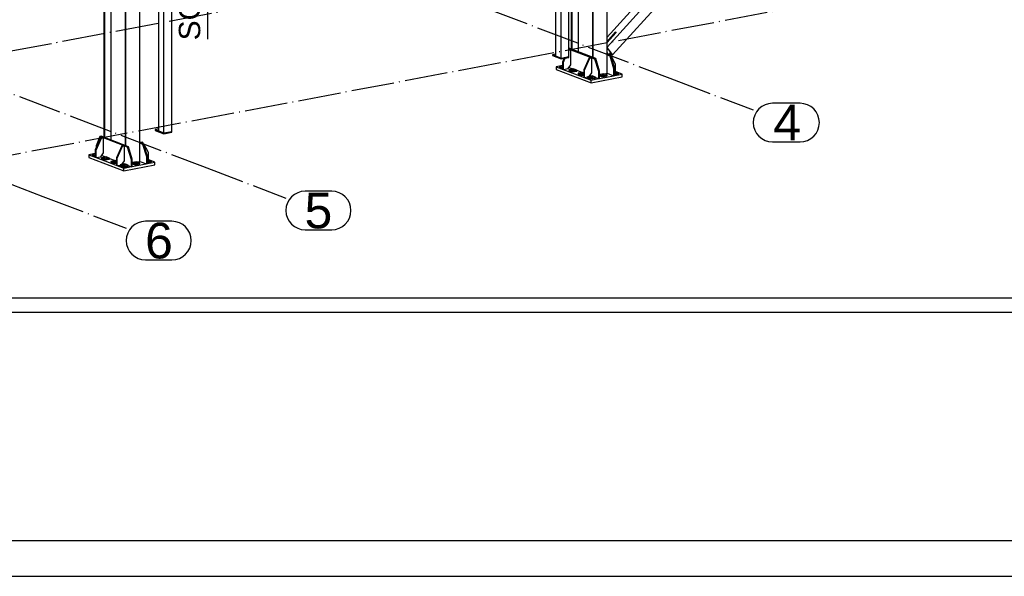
# Paper-space layout 'A0 Advance Steel' of a CAD drawing. Header units: millimetres. Extents: x -21 to 1320, y -7 to 928.
# Tile 42 of 134: x 764 to 902, y -7 to 71. Entities that reach past the tile are written whole.
import ezdxf

# ---------------------------------------------------------------- set-up
doc = ezdxf.new("R2010")
doc.units = ezdxf.units.MM
doc.linetypes.add('ACAD_ISO04W100', pattern=[30, 24, -3, 0, -3])
doc.layers.get('0').update_dxf_attribs({"linetype": 'CONTINUOUS'})
for name, color, linetype in [('AS_Belki', 145, 'CONTINUOUS'), ('AS_Blachy', 30, 'CONTINUOUS'), ('AS_Siatki', 72, 'CONTINUOUS')]:
    doc.layers.add(name, color=color, linetype=linetype)
doc.styles.add('Arial', font='arial.ttf', dxfattribs={"height": 150})

psp = doc.layouts.new('A0 Advance Steel')

# ---------------------------------------------------------------- linework, layer by layer
psp.add_lwpolyline([(1280.22, -6.93), (1280.22, 834.07), (-19.78, 834.07), (-19.78, -6.93), (1280.22, -6.93)])
psp.add_lwpolyline([(1275.22, -1.93), (1275.22, 829.07), (-4.78, 829.07), (-4.78, -1.93)], close=True)
at = {"color": 3, "ltscale": 0.25}
for points in [[(615.59, 30), (615.59, 218.6), (1093.19, 218.6), (1093.19, 30), (615.59, 30)], [(617.59, 32), (617.59, 216.6), (1091.19, 216.6), (1091.19, 32), (617.59, 32)]]:
    psp.add_lwpolyline(points, dxfattribs=at)
at = {"color": 7}
psp.add_lwpolyline([(781.02, 84.33), (790.48, 78.05), (790.48, 68.27)], dxfattribs=at)
at = {"layer": 'AS_Belki', "linetype": 'Continuous', "ltscale": 0.25}
for p, q in [((844.39, 124.34), (844.39, 65.72)), ((844.49, 65.68), (844.49, 124.34)), ((846.45, 63.48), (846.45, 124.34)), ((779.05, 53.35), (779.05, 121.63)), ((781.02, 51.15), (781.02, 122)), ((778.95, 120.76), (778.95, 53.39)), ((839.25, 115.93), (839.25, 65.9)), ((841.11, 65.81), (841.11, 115.85)), ((841.42, 117.13), (841.42, 66.85)), ((841.53, 117.15), (841.53, 66.81)), ((840.02, 65.61), (840.02, 115.64)), ((842.46, 66.45), (842.46, 113.21)), ((783.63, 105.46), (783.63, 55.42)), ((784.4, 55.13), (784.4, 105.16)), ((785.49, 55.33), (785.49, 105.37)), ((775.99, 85.86), (775.99, 54.52)), ((776.09, 85.88), (776.09, 54.48)), ((777.02, 54.12), (777.02, 86.06)), ((854.86, 77.79), (846.45, 68.52)), ((846.45, 67.15), (854.86, 76.42)), ((847.23, 66.06), (854.86, 74.47)), ((846.45, 67.9), (847.65, 69.22)), ((847.74, 69.19), (846.45, 67.77)), ((847.65, 69.22), (847.74, 69.19)), ((847.23, 66.06), (846.45, 67.1)), ((846.45, 67.06), (847.16, 66.12)), ((846.93, 66.43), (846.79, 66.26)), ((846.79, 66.26), (846.82, 66.22)), ((846.79, 66.26), (847.16, 66.12)), ((846.82, 66.22), (847.23, 66.06)), ((839.25, 65.9), (840.02, 65.61)), ((840.02, 65.61), (841.11, 65.81)), ((846.03, 63.4), (846.45, 63.48)), ((784.67, 55.18), (785.49, 55.33)), ((780.59, 51.07), (781.02, 51.15))]:
    psp.add_line(p, q, dxfattribs=at)
at = {"layer": 'AS_Blachy', "linetype": 'Continuous', "ltscale": 0.25}
for p, q in [((847.65, 69.22), (846.45, 67.9)), ((847.74, 69.19), (846.45, 67.77)), ((847.74, 69.19), (847.65, 69.22)), ((844.87, 65.53), (841.11, 66.97)), ((841.11, 66.87), (841.26, 66.82)), ((841.26, 66.82), (841.11, 66.79)), ((841.11, 66.72), (841.37, 66.77)), ((841.26, 66.82), (841.37, 66.77)), ((841.37, 66.77), (844.21, 65.69)), ((841.37, 64.65), (841.37, 66.77)), ((846.6, 66.19), (846.45, 66.39)), ((846.6, 66.14), (846.6, 66.19)), ((846.78, 66.17), (846.82, 66.22)), ((839.25, 66.16), (838.79, 66.07)), ((838.79, 66.07), (839.25, 65.9)), ((838.79, 66.07), (838.79, 65.95)), ((838.79, 65.95), (840.02, 65.48)), ((840.02, 65.48), (841.11, 65.68)), ((840.02, 65.61), (840.29, 65.66)), ((840.02, 65.48), (840.02, 65.61)), ((840.44, 65.56), (840.22, 65.08)), ((840.22, 65.08), (840.34, 65.04)), ((840.22, 65.08), (840.22, 64.05)), ((840.34, 65.04), (840.59, 65.59)), ((840.34, 65.54), (840.34, 65.34)), ((840.34, 64.01), (840.34, 65.04)), ((841.11, 65.68), (841.11, 65.81)), ((843.94, 65.64), (843.18, 63.96)), ((843.29, 63.91), (844.05, 65.6)), ((844.21, 65.69), (843.94, 65.64)), ((844.05, 65.6), (843.94, 65.64)), ((844.05, 65.6), (844.33, 65.65)), ((844.21, 65.69), (844.33, 65.65)), ((844.28, 65.66), (844.33, 65.65)), ((844.33, 65.65), (844.71, 65.5)), ((844.33, 63.53), (844.33, 65.65)), ((844.87, 65.53), (844.71, 65.5)), ((844.71, 65.5), (845.25, 63.76)), ((845.41, 63.79), (844.87, 65.53)), ((846.5, 66.12), (846.45, 66.14)), ((846.45, 66.05), (846.84, 65.9)), ((846.78, 66.17), (846.5, 66.12)), ((846.62, 66.08), (846.5, 66.12)), ((846.62, 66.08), (846.89, 66.13)), ((847, 65.93), (846.62, 66.08)), ((846.89, 66.13), (846.78, 66.17)), ((847, 65.93), (846.84, 65.9)), ((846.84, 65.9), (847.37, 64.16)), ((847, 65.94), (846.89, 66.13)), ((847.54, 64.19), (847, 65.93)), ((847.65, 64.73), (847.01, 65.92)), ((840.22, 64.58), (839.3, 64.4)), ((839.3, 64.4), (844.21, 62.53)), ((839.3, 64.4), (839.3, 64.02)), ((839.3, 64.02), (844.21, 62.15)), ((840.22, 64.55), (839.79, 64.47)), ((839.79, 64.47), (840.22, 64.31)), ((839.79, 64.47), (839.79, 64.34)), ((839.79, 64.34), (840.22, 64.18)), ((840.22, 64.05), (840.34, 64.01)), ((840.34, 64.01), (840.99, 64.13)), ((840.99, 64.13), (841.37, 64.65)), ((841.75, 64.1), (841.09, 63.97)), ((841.09, 63.97), (841.55, 63.8)), ((841.09, 63.97), (841.09, 63.85)), ((841.09, 63.85), (841.32, 63.76)), ((841.12, 64.3), (841.69, 64.09)), ((841.32, 63.76), (841.55, 63.67)), ((841.55, 63.8), (841.88, 63.86)), ((841.55, 63.8), (841.55, 63.67)), ((841.55, 63.67), (842.21, 63.79)), ((842.21, 63.92), (841.75, 64.1)), ((841.88, 63.86), (842.21, 63.92)), ((842.21, 63.79), (842.21, 63.92)), ((842.21, 63.89), (842.99, 63.59)), ((843.05, 63.6), (842.4, 63.48)), ((842.4, 63.48), (842.86, 63.3)), ((842.4, 63.48), (842.4, 63.35)), ((843.18, 63.55), (843.05, 63.6)), ((843.18, 63.96), (843.29, 63.91)), ((843.18, 63.96), (843.18, 62.93)), ((843.29, 62.88), (843.29, 63.91)), ((843.96, 63.03), (844.33, 63.53)), ((845.25, 63.76), (845.41, 63.79)), ((845.25, 63.76), (845.25, 62.73)), ((845.41, 62.76), (845.41, 63.79)), ((846.45, 63.48), (847.37, 63.13)), ((847.37, 64.16), (847.54, 64.19)), ((847.37, 64.16), (847.37, 63.13)), ((847.54, 63.16), (847.54, 64.19)), ((847.63, 63.72), (847.54, 63.7)), ((847.54, 63.44), (848.09, 63.54)), ((848.09, 63.54), (847.63, 63.72)), ((847.65, 63.71), (847.65, 64.73)), ((848.57, 63.36), (848.09, 63.54)), ((848.09, 63.42), (848.09, 63.54)), ((842.4, 63.35), (842.63, 63.26)), ((842.63, 63.26), (842.86, 63.17)), ((842.86, 63.3), (843.18, 63.36)), ((842.86, 63.3), (842.86, 63.17)), ((842.86, 63.17), (843.18, 63.23)), ((843.29, 62.88), (843.7, 62.96)), ((844.36, 63.1), (843.7, 62.98)), ((843.7, 62.98), (844.16, 62.81)), ((843.7, 62.98), (843.7, 62.85)), ((843.7, 62.85), (843.93, 62.76)), ((843.93, 62.76), (844.16, 62.68)), ((844.07, 63.18), (844.29, 63.09)), ((844.16, 62.81), (844.82, 62.93)), ((844.16, 62.81), (844.16, 62.68)), ((844.16, 62.68), (844.82, 62.8)), ((844.21, 62.15), (848.57, 62.97)), ((844.21, 62.53), (845.25, 62.73)), ((844.21, 62.15), (844.21, 62.53)), ((844.82, 62.93), (844.36, 63.1)), ((844.82, 62.8), (844.82, 62.93)), ((844.82, 62.89), (845.25, 62.73)), ((845.25, 62.73), (845.41, 62.76)), ((845.25, 62.73), (845.3, 62.74)), ((845.3, 62.74), (845.41, 62.76)), ((845.99, 63.41), (845.41, 63.3)), ((845.41, 63.26), (845.8, 63.11)), ((845.41, 62.76), (847.37, 63.13)), ((845.41, 63.13), (845.8, 62.98)), ((845.8, 63.11), (846.45, 63.24)), ((845.8, 62.98), (846.45, 63.11)), ((845.8, 63.11), (845.8, 62.98)), ((846.45, 63.24), (845.99, 63.41)), ((846.45, 63.11), (846.45, 63.24)), ((847.37, 63.13), (847.54, 63.16)), ((847.37, 63.13), (847.48, 63.15)), ((847.48, 63.15), (847.54, 63.16)), ((847.54, 63.31), (848.09, 63.42)), ((847.54, 63.16), (848.57, 63.36)), ((848.57, 62.97), (848.57, 63.36)), ((783.63, 55.68), (783.17, 55.6)), ((783.17, 55.6), (784.4, 55.13)), ((783.17, 55.6), (783.17, 55.47)), ((783.17, 55.47), (784.4, 55)), ((784.4, 55), (785.49, 55.21)), ((784.4, 55.13), (784.67, 55.18)), ((785.49, 55.21), (785.49, 55.33)), ((775.55, 54.44), (774.79, 52.75)), ((775.44, 54.63), (774.9, 53.3)), ((774.9, 52.71), (775.66, 54.39)), ((775.6, 54.67), (775.44, 54.63)), ((775.44, 54.63), (775.82, 54.49)), ((775.82, 54.49), (775.55, 54.44)), ((775.66, 54.39), (775.55, 54.44)), ((779.44, 53.2), (775.6, 54.67)), ((775.66, 54.39), (775.94, 54.44)), ((775.82, 54.49), (775.87, 54.47)), ((775.87, 54.47), (778.77, 53.36)), ((775.94, 52.33), (775.94, 54.44)), ((781.06, 53.8), (781.02, 53.81)), ((781.34, 53.85), (781.06, 53.8)), ((781.18, 53.75), (781.06, 53.8)), ((781.18, 53.75), (781.45, 53.8)), ((781.45, 53.8), (781.34, 53.85)), ((781.56, 53.61), (781.45, 53.8)), ((784.4, 55), (784.4, 55.13)), ((774.79, 52.75), (774.9, 52.71)), ((774.79, 52.75), (774.79, 51.72)), ((774.9, 53.3), (774.9, 53.01)), ((774.9, 51.68), (774.9, 52.71)), ((778.5, 53.31), (777.74, 51.63)), ((777.85, 51.58), (778.62, 53.27)), ((778.77, 53.36), (778.5, 53.31)), ((778.62, 53.27), (778.5, 53.31)), ((778.62, 53.27), (778.89, 53.32)), ((778.77, 53.36), (778.89, 53.32)), ((778.89, 53.32), (779.27, 53.17)), ((778.89, 51.2), (778.89, 53.32)), ((779.44, 53.2), (779.27, 53.17)), ((779.27, 53.17), (779.81, 51.43)), ((779.97, 51.46), (779.44, 53.2)), ((781.02, 53.72), (781.4, 53.57)), ((781.56, 53.61), (781.18, 53.75)), ((781.56, 53.61), (781.4, 53.57)), ((781.4, 53.57), (781.94, 51.83)), ((782.1, 51.86), (781.56, 53.61)), ((782.22, 52.41), (781.57, 53.59)), ((782.22, 51.38), (782.22, 52.41)), ((774.79, 52.25), (773.86, 52.07)), ((773.86, 52.07), (774.79, 51.72)), ((773.86, 52.07), (773.86, 51.69)), ((773.86, 51.69), (778.77, 49.82)), ((774.79, 52.22), (774.35, 52.14)), ((774.35, 52.14), (774.79, 51.98)), ((774.35, 52.14), (774.35, 52.01)), ((774.35, 52.01), (774.79, 51.85)), ((774.79, 51.72), (774.9, 51.68)), ((774.9, 51.68), (775.55, 51.8)), ((774.9, 51.68), (778.77, 50.2)), ((775.55, 51.8), (775.94, 52.33)), ((776.31, 51.77), (775.66, 51.65)), ((775.66, 51.65), (776.12, 51.47)), ((775.66, 51.65), (775.66, 51.52)), ((775.66, 51.52), (776.12, 51.34)), ((775.68, 51.97), (776.25, 51.76)), ((776.12, 51.47), (776.77, 51.59)), ((776.12, 51.47), (776.12, 51.34)), ((776.12, 51.34), (776.77, 51.46)), ((776.77, 51.59), (776.31, 51.77)), ((776.77, 51.46), (776.77, 51.59)), ((776.77, 51.56), (777.55, 51.26)), ((777.61, 51.27), (776.96, 51.15)), ((776.96, 51.15), (777.42, 50.97)), ((776.96, 51.15), (776.96, 51.02)), ((776.96, 51.02), (777.42, 50.84)), ((777.42, 50.97), (777.74, 51.03)), ((777.74, 51.22), (777.61, 51.27)), ((777.74, 51.63), (777.85, 51.58)), ((777.74, 51.63), (777.74, 50.6)), ((777.85, 50.56), (777.85, 51.58)), ((778.52, 50.7), (778.89, 51.2)), ((779.81, 51.43), (779.97, 51.46)), ((779.81, 51.43), (779.81, 50.4)), ((779.97, 50.43), (779.97, 51.46)), ((780.55, 51.08), (779.97, 50.97)), ((781.01, 50.91), (780.55, 51.08)), ((781.02, 51.15), (781.94, 50.8)), ((781.94, 51.83), (782.1, 51.86)), ((781.94, 51.83), (781.94, 50.8)), ((782.1, 50.83), (782.1, 51.86)), ((782.19, 51.39), (782.1, 51.37)), ((782.1, 51.11), (782.65, 51.22)), ((782.1, 50.98), (782.65, 51.09)), ((782.1, 50.83), (783.14, 51.03)), ((782.65, 51.22), (782.19, 51.39)), ((782.65, 51.09), (782.65, 51.22)), ((783.14, 51.03), (782.65, 51.21)), ((783.14, 50.64), (783.14, 51.03)), ((777.42, 50.97), (777.42, 50.84)), ((777.42, 50.84), (777.74, 50.91)), ((777.85, 50.56), (778.26, 50.63)), ((778.92, 50.78), (778.26, 50.65)), ((778.26, 50.65), (778.72, 50.48)), ((778.26, 50.65), (778.26, 50.52)), ((778.26, 50.52), (778.72, 50.35)), ((778.63, 50.85), (778.86, 50.76)), ((778.72, 50.48), (779.38, 50.6)), ((778.72, 50.48), (778.72, 50.35)), ((778.72, 50.35), (779.38, 50.47)), ((778.77, 49.82), (783.14, 50.64)), ((778.77, 50.2), (779.86, 50.41)), ((778.77, 49.82), (778.77, 50.2)), ((779.38, 50.6), (778.92, 50.78)), ((779.38, 50.47), (779.38, 50.6)), ((779.38, 50.56), (779.81, 50.4)), ((779.86, 50.41), (779.97, 50.43)), ((779.97, 50.93), (780.36, 50.78)), ((779.97, 50.43), (782.09, 50.83)), ((779.97, 50.8), (780.36, 50.66)), ((780.36, 50.78), (781.01, 50.91)), ((780.36, 50.66), (781.01, 50.78)), ((780.36, 50.78), (780.36, 50.66)), ((781.01, 50.78), (781.01, 50.91)), ((782.09, 50.83), (782.1, 50.83)), ((782.09, 50.83), (782.1, 50.83))]:
    psp.add_line(p, q, dxfattribs=at)
at = {"layer": 'AS_Blachy', "linetype": 'Continuous', "ltscale": 0.25, "extrusion": (1.72791e-15, 0.96345, 0.267889)}
for centre in [(-841.65, -17.13, 61.61), (-842.95, -17, 61.13), (-844.26, -16.86, 60.65), (-780.46, -13.64, 49.07)]:
    psp.add_circle(centre, 0.22, dxfattribs=at)
at = {"layer": 'AS_Blachy', "linetype": 'Continuous', "ltscale": 0.25, "extrusion": (-2.77556e-17, 0.96345, 0.267889)}
for centre in [(-845.89, -16.95, 60.95), (-776.21, -13.83, 49.73), (-777.52, -13.7, 49.25), (-778.82, -13.56, 48.78)]:
    psp.add_circle(centre, 0.22, dxfattribs=at)
at = {"layer": 'AS_Blachy', "linetype": 'Continuous', "ltscale": 0.25, "extrusion": (-5.97602e-16, -0.96345, -0.267889)}
for centre, start in [((839.3, -17.69, -63.62), 112.1954), ((783.67, -14.88, -53.53), 112.1955)]:
    psp.add_arc(centre, 0.12, start, 247.764, dxfattribs=at)
at = {"layer": 'AS_Blachy', "linetype": 'Continuous', "ltscale": 0.25, "extrusion": (-1.72791e-15, -0.96345, -0.267889)}
psp.add_arc((840.35, -17.26, -62.09), 0.22, 124.3828, 235.7509, dxfattribs=at)
at = {"layer": 'AS_Blachy', "linetype": 'Continuous', "ltscale": 0.25, "extrusion": (2.77556e-17, -0.96345, -0.267889)}
for centre, start, end in [((847.53, -17.03, -61.25), 272.0594, 87.9371), ((774.91, -13.96, -50.21), 124.3829, 235.7508), ((782.09, -13.73, -49.37), 272.0594, 87.9371)]:
    psp.add_arc(centre, 0.22, start, end, dxfattribs=at)
at = {"layer": 'AS_Siatki', "color": 20, "linetype": 'ACAD_ISO04W100', "ltscale": 0.25}
for p, q in [((717.93, 58.11), (1042.43, 119.24)), ((730.17, 110.43), (855.24, 62.79)), ((743.48, 48.38), (1067.97, 109.52)), ((664.73, 98.1), (789.8, 50.46)), ((642.37, 93.89), (767.44, 46.25)), ((855.24, 62.79), (855.24, 62.79)), ((855.24, 62.79), (866.92, 58.34)), ((789.8, 50.46), (789.8, 50.46)), ((789.8, 50.46), (801.48, 46.01)), ((767.44, 46.25), (767.44, 46.25)), ((767.44, 46.25), (779.12, 41.8))]:
    psp.add_line(p, q, dxfattribs=at)
at = {"layer": 'AS_Siatki', "color": 20, "linetype": 'Continuous', "ltscale": 0.25}
for p, q in [((873.48, 59.27), (869.62, 59.27)), ((869.62, 53.87), (873.48, 53.87)), ((807.89, 46.97), (804.18, 46.97)), ((785.52, 42.76), (781.82, 42.76)), ((804.18, 41.57), (807.89, 41.57)), ((781.82, 37.36), (785.52, 37.36))]:
    psp.add_line(p, q, dxfattribs=at)
for centre, start, end in [((869.62, 56.57), 90, 270), ((873.48, 56.57), 270, 90), ((804.18, 44.27), 90, 270), ((807.89, 44.27), 270, 90), ((781.82, 40.06), 90, 270), ((785.52, 40.06), 270, 90)]:
    psp.add_arc(centre, 2.7, start, end, dxfattribs=at)

# ---------------------------------------------------------------- texts
at = {"color": 7, "style": 'Arial'}
psp.add_text('SG-7', height=3, rotation=90, dxfattribs=at).set_placement((789.48, 68.08))
at = {"layer": 'AS_Siatki', "color": 20, "style": 'Arial'}
for s, p in [('4', (869.73, 54.07)), ('5', (804.09, 41.77)), ('6', (781.76, 37.56))]:
    psp.add_text(s, height=5, dxfattribs=at).set_placement(p)

doc.saveas('drawing.dxf')
